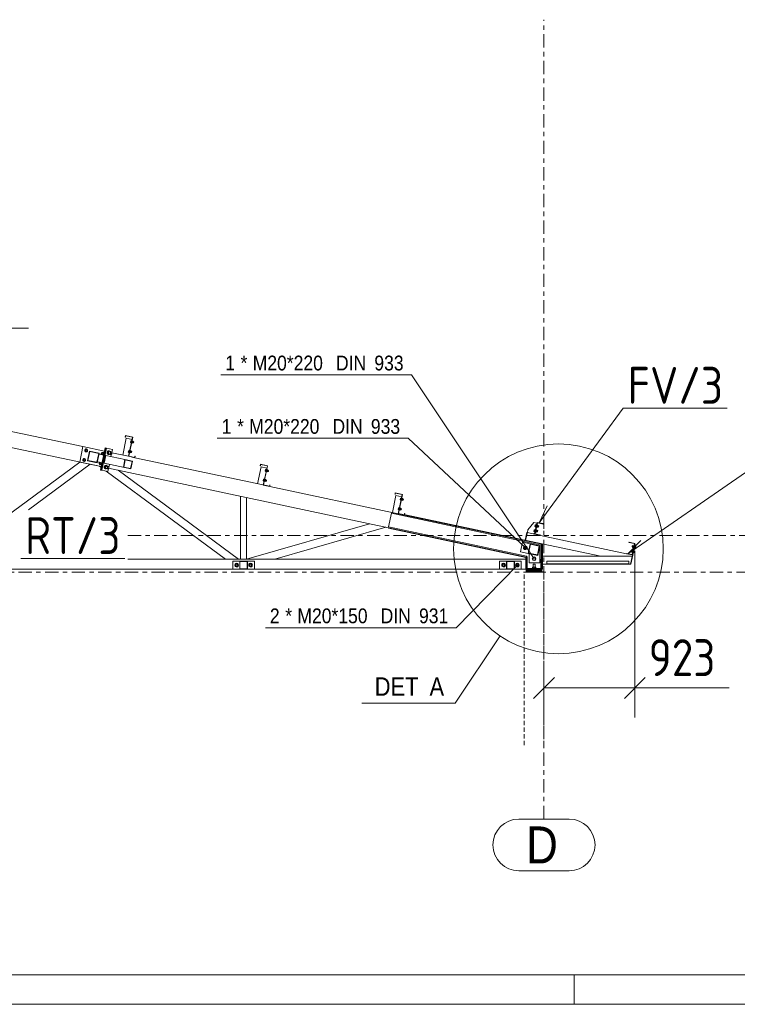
# Model space of a CAD drawing. Header units: millimetres. Extents: x -76 to 1111, y -178 to 661.
# Tile 13 of 91: x 466 to 563, y -178 to -45. Entities that reach past the tile are written whole.
import ezdxf

# ---------------------------------------------------------------- set-up
doc = ezdxf.new("R2010")
doc.units = ezdxf.units.MM
doc.header["$LTSCALE"] = 0.6
for name, pattern in [('VERDECKT2', [1.5, 1, -0.5]), ('XKITLINE00', [0]), ('XKITLINE03', [6, 3, -1, 1, -1])]:
    doc.linetypes.add(name, pattern=pattern)
for name, color, linetype, lineweight in [('Bolt', 7, 'Continuous', 0), ('BoltMark', 3, 'Continuous', 0), ('DetailSymbol', 3, 'Continuous', 0), ('DrawingSheet', 5, 'Continuous', 0), ('Part', 2, 'Continuous', 0), ('PartMark', 3, 'Continuous', 0), ('S-GRID', 1, 'Continuous', 0), ('Z-DIMENSIONS', 1, 'Continuous', 0)]:
    doc.layers.add(name, color=color, linetype=linetype, lineweight=lineweight)
doc.styles.add('ARIAL', font='ARIAL.TTF')
doc.styles.add('ISOCPEUR', font='ISOCPEUR.TTF')

msp = doc.modelspace()

# ---------------------------------------------------------------- linework, layer by layer
at = {"layer": 'Bolt', "color": 3, "linetype": 'XKITLINE00', "lineweight": 0}
for p, q in [((480.74, -102.15), (480.69, -102.39)), ((480.69, -102.39), (480.79, -102.41)), ((480.72, -102.27), (480.81, -102.29)), ((480.74, -102.15), (480.84, -102.17)), ((480.85, -102.13), (480.78, -102.45)), ((480.78, -102.45), (480.81, -102.45)), ((480.84, -102.46), (480.87, -102.47)), ((480.84, -102.46), (480.87, -102.47)), ((480.84, -102.46), (480.87, -102.47)), ((480.85, -102.13), (480.88, -102.14)), ((480.94, -102.15), (480.87, -102.47)), ((480.94, -102.15), (480.87, -102.47)), ((480.94, -102.15), (480.87, -102.47)), ((481.01, -102.46), (480.88, -102.43)), ((481.01, -102.46), (480.88, -102.43)), ((481.01, -102.46), (480.88, -102.43)), ((480.9, -102.15), (480.94, -102.15)), ((480.9, -102.15), (480.94, -102.15)), ((480.9, -102.15), (480.94, -102.15)), ((480.9, -102.31), (481.03, -102.34)), ((480.9, -102.31), (481.03, -102.34)), ((480.9, -102.31), (481.03, -102.34)), ((480.93, -102.19), (481.06, -102.21)), ((480.93, -102.19), (481.06, -102.21)), ((480.93, -102.19), (481.06, -102.21)), ((481.06, -102.21), (481.01, -102.46)), ((481.06, -102.21), (481.01, -102.46)), ((481.06, -102.21), (481.01, -102.46)), ((481.02, -102.42), (481.12, -102.44)), ((481.02, -102.42), (481.12, -102.44)), ((481.02, -102.42), (481.12, -102.44)), ((481.05, -102.26), (481.16, -102.28)), ((481.05, -102.26), (481.16, -102.28)), ((481.05, -102.26), (481.16, -102.28)), ((481.16, -102.28), (481.12, -102.44)), ((481.16, -102.28), (481.12, -102.44)), ((481.16, -102.28), (481.12, -102.44)), ((474.65, -103.27), (474.53, -103.41)), ((474.53, -103.41), (474.58, -103.58)), ((474.58, -103.58), (474.77, -103.62)), ((474.83, -103.31), (474.65, -103.27)), ((474.77, -103.62), (474.89, -103.48)), ((474.89, -103.48), (474.83, -103.31)), ((476.87, -103.74), (476.74, -103.88)), ((476.79, -104.03), (476.74, -103.88)), ((477.05, -103.78), (476.87, -103.74)), ((477.11, -103.96), (477.05, -103.78)), ((477.61, -103.6), (477.56, -103.71)), ((477.56, -103.71), (477.56, -103.84)), ((477.56, -103.84), (477.61, -103.94)), ((477.59, -103.72), (477.64, -103.6)), ((477.59, -103.84), (477.59, -103.72)), ((477.64, -103.95), (477.59, -103.84)), ((477.6, -103.72), (477.73, -103.54)), ((477.73, -103.75), (477.6, -103.72)), ((477.6, -103.72), (477.65, -103.93)), ((477.7, -103.52), (477.61, -103.6)), ((477.64, -103.6), (477.73, -103.53)), ((477.8, -103.51), (477.7, -103.52)), ((477.73, -103.53), (477.83, -103.52)), ((478.04, -103.61), (477.73, -103.54)), ((477.86, -103.57), (477.73, -103.75)), ((477.78, -103.96), (477.73, -103.75)), ((477.8, -103.51), (477.83, -103.52)), ((477.83, -103.52), (477.91, -103.57)), ((477.88, -103.92), (478.07, -103.96)), ((477.91, -103.57), (477.92, -103.58)), ((477.93, -103.66), (478.12, -103.7)), ((478, -103.8), (478.02, -103.74)), ((478, -103.87), (478, -103.8)), ((478.02, -103.93), (478, -103.87)), ((478.02, -103.74), (478.07, -103.7)), ((478.05, -103.68), (478.04, -103.61)), ((478.07, -103.7), (478.12, -103.7)), ((478.12, -103.7), (478.17, -103.72)), ((478.17, -103.91), (478.12, -103.95)), ((478.17, -103.72), (478.2, -103.78)), ((478.2, -103.85), (478.17, -103.91)), ((478.2, -103.78), (478.18, -103.73)), ((478.2, -103.78), (478.2, -103.85)), ((480.46, -103.46), (480.41, -103.69)), ((480.41, -103.69), (480.51, -103.71)), ((480.44, -103.57), (480.54, -103.6)), ((480.46, -103.46), (480.56, -103.48)), ((480.57, -103.44), (480.5, -103.75)), ((480.5, -103.75), (480.54, -103.76)), ((480.56, -103.76), (480.59, -103.77)), ((480.56, -103.76), (480.59, -103.77)), ((480.56, -103.76), (480.59, -103.77)), ((480.57, -103.44), (480.6, -103.45)), ((480.66, -103.46), (480.59, -103.77)), ((480.66, -103.46), (480.59, -103.77)), ((480.66, -103.46), (480.59, -103.77)), ((480.73, -103.77), (480.6, -103.74)), ((480.73, -103.77), (480.6, -103.74)), ((480.73, -103.77), (480.6, -103.74)), ((480.63, -103.45), (480.66, -103.46)), ((480.63, -103.45), (480.66, -103.46)), ((480.63, -103.45), (480.66, -103.46)), ((480.63, -103.61), (480.76, -103.64)), ((480.63, -103.61), (480.76, -103.64)), ((480.63, -103.61), (480.76, -103.64)), ((480.65, -103.49), (480.78, -103.52)), ((480.65, -103.49), (480.78, -103.52)), ((480.65, -103.49), (480.78, -103.52)), ((480.78, -103.52), (480.73, -103.77)), ((480.78, -103.52), (480.73, -103.77)), ((480.78, -103.52), (480.73, -103.77)), ((480.74, -103.72), (480.85, -103.74)), ((480.74, -103.72), (480.85, -103.74)), ((480.74, -103.72), (480.85, -103.74)), ((480.77, -103.56), (480.88, -103.59)), ((480.77, -103.56), (480.88, -103.59)), ((480.77, -103.56), (480.88, -103.59)), ((480.88, -103.59), (480.85, -103.74)), ((480.88, -103.59), (480.85, -103.74)), ((480.88, -103.59), (480.85, -103.74)), ((474.37, -104.58), (474.25, -104.71)), ((474.25, -104.71), (474.31, -104.89)), ((474.31, -104.89), (474.49, -104.93)), ((474.55, -104.61), (474.37, -104.58)), ((474.49, -104.93), (474.61, -104.79)), ((474.61, -104.79), (474.55, -104.61)), ((476.47, -105.18), (476.57, -105.07)), ((476.47, -105.18), (476.52, -105.36)), ((476.83, -105.26), (476.78, -105.11)), ((477, -104.07), (477.11, -103.96)), ((477.61, -103.94), (477.7, -103.99)), ((477.72, -104), (477.64, -103.95)), ((477.65, -103.93), (477.95, -104)), ((477.7, -103.99), (477.72, -104)), ((477.82, -103.99), (477.72, -104)), ((477.84, -103.98), (477.82, -103.99)), ((477.95, -104), (478, -103.94)), ((478.07, -103.96), (478.02, -103.93)), ((478.12, -103.95), (478.07, -103.96)), ((476.52, -105.36), (476.71, -105.4)), ((476.71, -105.4), (476.83, -105.26)), ((477.2, -105.55), (477.15, -105.67)), ((477.15, -105.67), (477.15, -105.8)), ((477.15, -105.8), (477.2, -105.9)), ((477.17, -105.67), (477.22, -105.56)), ((477.17, -105.8), (477.17, -105.67)), ((477.22, -105.9), (477.17, -105.8)), ((477.18, -105.68), (477.31, -105.5)), ((477.32, -105.7), (477.18, -105.68)), ((477.18, -105.68), (477.23, -105.89)), ((477.29, -105.48), (477.2, -105.55)), ((477.2, -105.9), (477.28, -105.95)), ((477.22, -105.56), (477.31, -105.49)), ((477.31, -105.96), (477.22, -105.9)), ((477.23, -105.89), (477.54, -105.96)), ((477.28, -105.95), (477.31, -105.96)), ((477.39, -105.47), (477.29, -105.48)), ((477.31, -105.49), (477.41, -105.47)), ((477.62, -105.57), (477.31, -105.5)), ((477.41, -105.94), (477.31, -105.96)), ((477.45, -105.53), (477.32, -105.7)), ((477.36, -105.92), (477.32, -105.7)), ((477.39, -105.47), (477.41, -105.47)), ((477.41, -105.47), (477.5, -105.52)), ((477.42, -105.93), (477.41, -105.94)), ((477.46, -105.87), (477.65, -105.91)), ((477.5, -105.52), (477.5, -105.54)), ((477.52, -105.61), (477.71, -105.65)), ((477.54, -105.96), (477.58, -105.9)), ((477.58, -105.76), (477.61, -105.7)), ((477.58, -105.83), (477.58, -105.76)), ((477.61, -105.88), (477.58, -105.83)), ((477.61, -105.7), (477.65, -105.66)), ((477.65, -105.91), (477.61, -105.88)), ((477.64, -105.64), (477.62, -105.57)), ((477.65, -105.66), (477.71, -105.65)), ((477.71, -105.91), (477.65, -105.91)), ((477.71, -105.65), (477.76, -105.68)), ((477.75, -105.87), (477.71, -105.91)), ((477.78, -105.8), (477.75, -105.87)), ((477.76, -105.68), (477.78, -105.74)), ((477.78, -105.74), (477.78, -105.8)), ((499, -106.03), (498.95, -106.27)), ((498.95, -106.27), (499.05, -106.29)), ((498.97, -106.15), (499.07, -106.17)), ((499, -106.03), (499.1, -106.05)), ((499.1, -106.02), (499.04, -106.33)), ((499.04, -106.33), (499.07, -106.34)), ((499.1, -106.02), (499.14, -106.02)), ((499.1, -106.34), (499.13, -106.35)), ((499.1, -106.34), (499.13, -106.35)), ((499.1, -106.34), (499.13, -106.35)), ((499.2, -106.03), (499.13, -106.35)), ((499.2, -106.03), (499.13, -106.35)), ((499.2, -106.03), (499.13, -106.35)), ((499.27, -106.34), (499.14, -106.32)), ((499.27, -106.34), (499.14, -106.32)), ((499.27, -106.34), (499.14, -106.32)), ((499.16, -106.03), (499.2, -106.03)), ((499.16, -106.03), (499.2, -106.03)), ((499.16, -106.03), (499.2, -106.03)), ((499.16, -106.19), (499.29, -106.22)), ((499.16, -106.19), (499.29, -106.22)), ((499.16, -106.19), (499.29, -106.22)), ((499.19, -106.07), (499.32, -106.1)), ((499.19, -106.07), (499.32, -106.1)), ((499.19, -106.07), (499.32, -106.1)), ((499.32, -106.1), (499.27, -106.34)), ((499.32, -106.1), (499.27, -106.34)), ((499.32, -106.1), (499.27, -106.34)), ((499.28, -106.3), (499.38, -106.32)), ((499.28, -106.3), (499.38, -106.32)), ((499.28, -106.3), (499.38, -106.32)), ((499.31, -106.14), (499.41, -106.16)), ((499.31, -106.14), (499.41, -106.16)), ((499.31, -106.14), (499.41, -106.16)), ((499.41, -106.16), (499.38, -106.32)), ((499.41, -106.16), (499.38, -106.32)), ((499.41, -106.16), (499.38, -106.32)), ((498.72, -107.34), (498.67, -107.57)), ((498.67, -107.57), (498.77, -107.59)), ((498.7, -107.46), (498.79, -107.48)), ((498.72, -107.34), (498.82, -107.36)), ((498.83, -107.32), (498.76, -107.63)), ((498.76, -107.63), (498.79, -107.64)), ((498.82, -107.65), (498.85, -107.65)), ((498.82, -107.65), (498.85, -107.65)), ((498.82, -107.65), (498.85, -107.65)), ((498.83, -107.32), (498.86, -107.33)), ((498.92, -107.34), (498.85, -107.65)), ((498.92, -107.34), (498.85, -107.65)), ((498.92, -107.34), (498.85, -107.65)), ((498.99, -107.65), (498.86, -107.62)), ((498.99, -107.65), (498.86, -107.62)), ((498.99, -107.65), (498.86, -107.62)), ((498.89, -107.33), (498.92, -107.34)), ((498.89, -107.33), (498.92, -107.34)), ((498.89, -107.33), (498.92, -107.34)), ((498.89, -107.5), (499.02, -107.52)), ((498.89, -107.5), (499.02, -107.52)), ((498.89, -107.5), (499.02, -107.52)), ((498.91, -107.37), (499.04, -107.4)), ((498.91, -107.37), (499.04, -107.4)), ((498.91, -107.37), (499.04, -107.4)), ((499.04, -107.4), (498.99, -107.65)), ((499.04, -107.4), (498.99, -107.65)), ((499.04, -107.4), (498.99, -107.65)), ((499, -107.6), (499.1, -107.62)), ((499, -107.6), (499.1, -107.62)), ((499, -107.6), (499.1, -107.62)), ((499.03, -107.45), (499.14, -107.47)), ((499.03, -107.45), (499.14, -107.47)), ((499.03, -107.45), (499.14, -107.47)), ((499.14, -107.47), (499.1, -107.62)), ((499.14, -107.47), (499.1, -107.62)), ((499.14, -107.47), (499.1, -107.62)), ((517.26, -109.91), (517.21, -110.15)), ((517.21, -110.15), (517.31, -110.17)), ((517.23, -110.03), (517.33, -110.05)), ((517.26, -109.91), (517.36, -109.94)), ((517.36, -109.9), (517.3, -110.21)), ((517.3, -110.21), (517.33, -110.22)), ((517.36, -109.9), (517.4, -109.9)), ((517.36, -110.22), (517.39, -110.23)), ((517.36, -110.22), (517.39, -110.23)), ((517.36, -110.22), (517.39, -110.23)), ((517.46, -109.92), (517.39, -110.23)), ((517.46, -109.92), (517.39, -110.23)), ((517.46, -109.92), (517.39, -110.23)), ((517.53, -110.22), (517.4, -110.2)), ((517.53, -110.22), (517.4, -110.2)), ((517.53, -110.22), (517.4, -110.2)), ((517.42, -109.91), (517.46, -109.92)), ((517.42, -109.91), (517.46, -109.92)), ((517.42, -109.91), (517.46, -109.92)), ((517.42, -110.07), (517.55, -110.1)), ((517.42, -110.07), (517.55, -110.1)), ((517.42, -110.07), (517.55, -110.1)), ((517.45, -109.95), (517.58, -109.98)), ((517.45, -109.95), (517.58, -109.98)), ((517.45, -109.95), (517.58, -109.98)), ((517.58, -109.98), (517.53, -110.22)), ((517.58, -109.98), (517.53, -110.22)), ((517.58, -109.98), (517.53, -110.22)), ((517.54, -110.18), (517.64, -110.2)), ((517.54, -110.18), (517.64, -110.2)), ((517.54, -110.18), (517.64, -110.2)), ((517.57, -110.02), (517.67, -110.04)), ((517.57, -110.02), (517.67, -110.04)), ((517.57, -110.02), (517.67, -110.04)), ((517.67, -110.04), (517.64, -110.2)), ((517.67, -110.04), (517.64, -110.2)), ((517.67, -110.04), (517.64, -110.2)), ((516.98, -111.22), (516.93, -111.45)), ((516.93, -111.45), (517.03, -111.47)), ((516.96, -111.34), (517.05, -111.36)), ((516.98, -111.22), (517.08, -111.24)), ((517.09, -111.2), (517.02, -111.51)), ((517.02, -111.51), (517.05, -111.52)), ((517.08, -111.53), (517.11, -111.53)), ((517.08, -111.53), (517.11, -111.53)), ((517.08, -111.53), (517.11, -111.53)), ((517.09, -111.2), (517.12, -111.21)), ((517.18, -111.22), (517.11, -111.53)), ((517.18, -111.22), (517.11, -111.53)), ((517.18, -111.22), (517.11, -111.53)), ((517.25, -111.53), (517.12, -111.5)), ((517.25, -111.53), (517.12, -111.5)), ((517.25, -111.53), (517.12, -111.5)), ((517.14, -111.38), (517.28, -111.4)), ((517.14, -111.38), (517.28, -111.4)), ((517.14, -111.38), (517.28, -111.4)), ((517.15, -111.21), (517.18, -111.22)), ((517.15, -111.21), (517.18, -111.22)), ((517.15, -111.21), (517.18, -111.22)), ((517.17, -111.25), (517.3, -111.28)), ((517.17, -111.25), (517.3, -111.28)), ((517.17, -111.25), (517.3, -111.28)), ((517.3, -111.28), (517.25, -111.53)), ((517.3, -111.28), (517.25, -111.53)), ((517.3, -111.28), (517.25, -111.53)), ((517.26, -111.48), (517.36, -111.5)), ((517.26, -111.48), (517.36, -111.5)), ((517.26, -111.48), (517.36, -111.5)), ((517.29, -111.33), (517.4, -111.35)), ((517.29, -111.33), (517.4, -111.35)), ((517.29, -111.33), (517.4, -111.35)), ((517.4, -111.35), (517.36, -111.5)), ((517.4, -111.35), (517.36, -111.5)), ((517.4, -111.35), (517.36, -111.5)), ((535.38, -114.18), (535.33, -114.41)), ((535.33, -114.41), (535.43, -114.43)), ((535.36, -114.29), (535.46, -114.31)), ((535.38, -114.18), (535.48, -114.2)), ((535.49, -114.16), (535.42, -114.47)), ((535.42, -114.47), (535.46, -114.48)), ((535.52, -113.52), (535.47, -113.76)), ((535.47, -113.76), (535.57, -113.78)), ((535.49, -114.16), (535.52, -114.16)), ((535.5, -113.64), (535.6, -113.66)), ((535.52, -113.52), (535.62, -113.54)), ((535.63, -113.51), (535.56, -113.82)), ((535.56, -113.82), (535.59, -113.83)), ((535.56, -114.5), (535.59, -114.51)), ((535.56, -114.5), (535.59, -114.51)), ((535.66, -114.19), (535.59, -114.51)), ((535.66, -114.19), (535.59, -114.51)), ((535.73, -114.5), (535.6, -114.47)), ((535.73, -114.5), (535.6, -114.47)), ((535.63, -113.51), (535.66, -113.51)), ((535.63, -114.19), (535.66, -114.19)), ((535.63, -114.19), (535.66, -114.19)), ((535.63, -114.35), (535.76, -114.38)), ((535.63, -114.35), (535.76, -114.38)), ((535.65, -114.23), (535.78, -114.25)), ((535.65, -114.23), (535.78, -114.25)), ((535.7, -113.85), (535.73, -113.85)), ((535.7, -113.85), (535.73, -113.85)), ((535.8, -113.54), (535.73, -113.85)), ((535.8, -113.54), (535.73, -113.85)), ((535.78, -114.25), (535.73, -114.5)), ((535.78, -114.25), (535.73, -114.5)), ((535.87, -113.85), (535.74, -113.82)), ((535.87, -113.85), (535.74, -113.82)), ((535.74, -114.46), (535.81, -114.47)), ((535.74, -114.46), (535.81, -114.47)), ((535.77, -113.53), (535.8, -113.54)), ((535.77, -113.53), (535.8, -113.54)), ((535.77, -113.7), (535.9, -113.73)), ((535.77, -113.7), (535.9, -113.73)), ((535.77, -114.3), (535.84, -114.31)), ((535.77, -114.3), (535.84, -114.31)), ((535.79, -113.57), (535.92, -113.6)), ((535.79, -113.57), (535.92, -113.6)), ((535.84, -114.31), (535.81, -114.47)), ((535.84, -114.31), (535.81, -114.47)), ((535.92, -113.6), (535.87, -113.85)), ((535.92, -113.6), (535.87, -113.85)), ((535.88, -113.8), (535.94, -113.82)), ((535.88, -113.8), (535.94, -113.82)), ((535.91, -113.65), (535.98, -113.66)), ((535.91, -113.65), (535.98, -113.66)), ((535.98, -113.66), (535.94, -113.82)), ((535.98, -113.66), (535.94, -113.82)), ((534, -116.48), (533.95, -116.7)), ((533.95, -116.7), (534.12, -116.86)), ((534.22, -116.4), (534, -116.48)), ((534.12, -116.86), (534.34, -116.78)), ((534.39, -116.56), (534.22, -116.4)), ((534.34, -116.78), (534.39, -116.56)), ((548.5, -117.02), (548.47, -117.16)), ((548.5, -117.02), (548.47, -117.16)), ((548.47, -117.16), (548.54, -117.18)), ((548.47, -117.16), (548.54, -117.18)), ((548.51, -117.01), (548.5, -117.02)), ((548.51, -117.01), (548.5, -117.02)), ((548.51, -117.01), (548.57, -117.02)), ((548.51, -117.01), (548.57, -117.02)), ((548.58, -116.97), (548.53, -117.22)), ((548.58, -116.97), (548.53, -117.22)), ((548.53, -117.22), (548.66, -117.25)), ((548.53, -117.22), (548.66, -117.25)), ((548.55, -117.1), (548.68, -117.13)), ((548.55, -117.1), (548.68, -117.13)), ((548.58, -116.97), (548.71, -117)), ((548.58, -116.97), (548.71, -117)), ((548.64, -116.36), (548.61, -116.51)), ((548.64, -116.36), (548.61, -116.51)), ((548.61, -116.51), (548.68, -116.52)), ((548.61, -116.51), (548.68, -116.52)), ((548.64, -116.35), (548.64, -116.36)), ((548.64, -116.35), (548.71, -116.37)), ((548.64, -116.35), (548.64, -116.36)), ((548.64, -116.35), (548.71, -116.37)), ((548.72, -116.97), (548.65, -117.28)), ((548.72, -116.97), (548.65, -117.28)), ((548.72, -116.32), (548.67, -116.57)), ((548.72, -116.32), (548.67, -116.57)), ((548.67, -116.57), (548.8, -116.6)), ((548.67, -116.57), (548.8, -116.6)), ((548.69, -116.45), (548.82, -116.47)), ((548.69, -116.45), (548.82, -116.47)), ((548.72, -116.32), (548.85, -116.35)), ((548.72, -116.32), (548.85, -116.35)), ((548.72, -116.97), (548.75, -116.98)), ((548.72, -116.97), (548.75, -116.98)), ((548.86, -116.32), (548.79, -116.63)), ((548.86, -116.32), (548.79, -116.63)), ((548.79, -116.63), (548.82, -116.64)), ((548.79, -116.63), (548.82, -116.64)), ((548.89, -117.01), (548.82, -117.32)), ((548.89, -117.01), (548.82, -117.32)), ((548.85, -117), (548.89, -117.01)), ((548.85, -117), (548.89, -117.01)), ((548.85, -117.16), (548.95, -117.18)), ((548.85, -117.16), (548.95, -117.18)), ((548.86, -116.32), (548.89, -116.32)), ((548.86, -116.32), (548.89, -116.32)), ((548.88, -117.04), (548.98, -117.07)), ((548.88, -117.04), (548.98, -117.07)), ((548.93, -116.66), (548.96, -116.67)), ((548.93, -116.66), (548.96, -116.67)), ((548.98, -117.07), (548.93, -117.3)), ((548.98, -117.07), (548.93, -117.3)), ((549.03, -116.35), (548.96, -116.67)), ((549.03, -116.35), (548.96, -116.67)), ((548.97, -116.63), (549.07, -116.65)), ((548.97, -116.63), (549.07, -116.65)), ((548.99, -116.35), (549.03, -116.35)), ((548.99, -116.35), (549.03, -116.35)), ((548.99, -116.51), (549.09, -116.53)), ((548.99, -116.51), (549.09, -116.53)), ((549.02, -116.39), (549.12, -116.41)), ((549.02, -116.39), (549.12, -116.41)), ((549.12, -116.41), (549.07, -116.65)), ((549.12, -116.41), (549.07, -116.65)), ((535.13, -118.12), (535.24, -117.92)), ((535.24, -118.32), (535.13, -118.12)), ((535.24, -117.92), (535.47, -117.92)), ((535.47, -118.32), (535.24, -118.32)), ((535.47, -117.92), (535.59, -118.12)), ((535.59, -118.12), (535.47, -118.32)), ((548.65, -117.28), (548.68, -117.29)), ((548.65, -117.28), (548.68, -117.29)), ((548.79, -117.31), (548.82, -117.32)), ((548.79, -117.31), (548.82, -117.32)), ((548.83, -117.28), (548.93, -117.3)), ((548.83, -117.28), (548.93, -117.3)), ((494.97, -118.78), (494.86, -118.98)), ((494.86, -118.98), (494.97, -119.18)), ((495.2, -118.78), (494.97, -118.78)), ((494.97, -119.18), (495.2, -119.18)), ((495.32, -118.98), (495.2, -118.78)), ((495.2, -119.18), (495.32, -118.98)), ((496.84, -118.78), (496.73, -118.98)), ((496.73, -118.98), (496.84, -119.18)), ((497.07, -118.78), (496.84, -118.78)), ((496.84, -119.18), (497.07, -119.18)), ((497.19, -118.98), (497.07, -118.78)), ((497.07, -119.18), (497.19, -118.98)), ((531.11, -118.78), (530.99, -118.98)), ((530.99, -118.98), (531.11, -119.18)), ((531.34, -118.78), (531.11, -118.78)), ((531.11, -119.18), (531.34, -119.18)), ((531.45, -118.98), (531.34, -118.78)), ((531.34, -119.18), (531.45, -118.98)), ((532.97, -118.78), (532.86, -118.98)), ((532.86, -118.98), (532.97, -119.18)), ((533.2, -118.78), (532.97, -118.78)), ((532.97, -119.18), (533.2, -119.18)), ((533.32, -118.98), (533.2, -118.78)), ((533.2, -119.18), (533.32, -118.98)), ((535.11, -119.48), (535.14, -119.48)), ((535.11, -119.52), (535.11, -119.48)), ((535.13, -119.25), (535.24, -119.25)), ((535.13, -119.48), (535.13, -119.25)), ((535.23, -119.48), (535.14, -119.48)), ((535.52, -119.65), (535.2, -119.65)), ((535.22, -118.86), (535.24, -118.86)), ((535.22, -119.25), (535.22, -118.86)), ((535.22, -119.65), (535.22, -119.65)), ((535.22, -119.65), (535.22, -119.65)), ((535.5, -119.85), (535.22, -119.85)), ((535.22, -119.88), (535.22, -119.85)), ((535.36, -119.48), (535.23, -119.48)), ((535.29, -118.86), (535.24, -118.86)), ((535.24, -119.25), (535.47, -119.25)), ((535.24, -119.48), (535.24, -119.25)), ((535.25, -119.85), (535.25, -119.74)), ((535.25, -119.74), (535.46, -119.74)), ((535.36, -118.86), (535.29, -118.86)), ((535.41, -119.69), (535.29, -119.69)), ((535.29, -119.74), (535.29, -119.69)), ((535.42, -118.86), (535.36, -118.86)), ((535.48, -119.48), (535.36, -119.48)), ((535.36, -119.85), (535.36, -119.74)), ((535.42, -119.69), (535.41, -119.69)), ((535.47, -118.86), (535.42, -118.86)), ((535.42, -119.74), (535.42, -119.69)), ((535.46, -119.85), (535.46, -119.74)), ((535.49, -118.86), (535.47, -118.86)), ((535.59, -119.25), (535.47, -119.25)), ((535.47, -119.25), (535.47, -119.48)), ((535.57, -119.48), (535.48, -119.48)), ((535.49, -119.25), (535.49, -118.86)), ((535.49, -119.65), (535.49, -119.65)), ((535.49, -119.65), (535.49, -119.65)), ((535.5, -119.88), (535.5, -119.85)), ((535.6, -119.48), (535.57, -119.48)), ((535.59, -119.48), (535.59, -119.25)), ((535.6, -119.52), (535.6, -119.48))]:
    msp.add_line(p, q, dxfattribs=at)
for centre, radius, start, end in [((474.71, -103.45), 0.2, 18.0004, 198.0004), ((474.71, -103.45), 0.2, 198.0004, 18.0004), ((474.71, -103.45), 0.107, 18.0004, 198.0004), ((474.71, -103.45), 0.107, 198.0004, 18.0004), ((476.93, -103.92), 0.2, 358.6205, 211.7267), ((476.93, -103.92), 0.107, 18.0004, 198.0004), ((476.93, -103.92), 0.107, 198.0004, 18.0004), ((474.43, -104.75), 0.2, 18.0004, 198.0004), ((474.43, -104.75), 0.2, 198.0004, 18.0004), ((474.43, -104.75), 0.107, 18.0004, 198.0004), ((474.43, -104.75), 0.107, 198.0004, 18.0004), ((476.65, -105.22), 0.2, 124.4686, 337.3782), ((476.65, -105.22), 0.107, 18.0004, 198.0004), ((476.65, -105.22), 0.107, 198.0004, 18.0004), ((476.65, -105.22), 0.2, 358.6225, 31.5321), ((476.93, -103.92), 0.2, 304.274, 337.3802), ((534.17, -116.63), 0.247, 108, 288), ((534.17, -116.63), 0.133, 108, 288), ((534.17, -116.63), 0.247, 288, 108), ((534.17, -116.63), 0.133, 288, 108), ((535.36, -118.12), 0.247, 0, 180), ((535.36, -118.12), 0.247, 180, 0), ((495.09, -118.98), 0.247, 30, 210), ((495.09, -118.98), 0.247, 210, 30), ((495.09, -118.98), 0.133, 30, 210), ((495.09, -118.98), 0.133, 210, 30), ((496.96, -118.98), 0.247, 30, 210), ((496.96, -118.98), 0.247, 210, 30), ((496.96, -118.98), 0.133, 30, 210), ((496.96, -118.98), 0.133, 210, 30), ((531.22, -118.98), 0.247, 30, 210), ((531.22, -118.98), 0.247, 210, 30), ((531.22, -118.98), 0.133, 30, 210), ((531.22, -118.98), 0.133, 210, 30), ((533.09, -118.98), 0.247, 30, 210), ((533.09, -118.98), 0.247, 210, 30), ((533.09, -118.98), 0.133, 30, 210), ((533.09, -118.98), 0.133, 210, 30)]:
    msp.add_arc(centre, radius, start, end, dxfattribs=at)
at = {"layer": 'BoltMark', "color": 4, "linetype": 'XKITLINE00', "lineweight": 0}
for p, q in [((442.54, -86.93), (466.9, -86.93)), ((492.93, -93.23), (518.77, -93.23)), ((535.36, -118.12), (518.77, -93.23)), ((492.46, -101.81), (518.3, -101.81)), ((534.17, -116.63), (518.3, -101.81)), ((533.09, -118.98), (524.82, -127.44)), ((498.98, -127.44), (524.82, -127.44))]:
    msp.add_line(p, q, dxfattribs=at)
at = {"layer": 'DetailSymbol', "color": 3, "linetype": 'XKITLINE00', "lineweight": 0}
for p, q in [((530.75, -128.56), (524.66, -137.66)), ((524.66, -137.66), (512.02, -137.66))]:
    msp.add_line(p, q, dxfattribs=at)
msp.add_circle((538.65, -116.77), 14.19, dxfattribs=at)
at = {"layer": 'DrawingSheet', "color": 3, "linetype": 'XKITLINE00', "lineweight": 0}
msp.add_line((-72.23, -174.41), (1106.77, -174.41), dxfattribs=at)
at = {"layer": 'DrawingSheet', "color": 2, "linetype": 'XKITLINE00', "lineweight": 0}
for p, q in [((540.77, -178.41), (540.77, -174.41)), ((-76.23, -178.41), (1110.77, -178.41))]:
    msp.add_line(p, q, dxfattribs=at)
at = {"layer": 'Part', "color": 2, "linetype": 'XKITLINE00', "lineweight": 0}
for p, q in [((431.15, -95.96), (476.75, -105.65)), ((463.03, -100.56), (474.27, -102.94)), ((480.13, -101.81), (479.65, -104.09)), ((480, -101.64), (480.05, -101.45)), ((480.05, -101.45), (480, -101.64)), ((480.03, -101.65), (480, -101.64)), ((480, -101.64), (480.03, -101.65)), ((480.07, -101.48), (480.03, -101.65)), ((480.03, -101.65), (480.07, -101.48)), ((480.05, -101.45), (481.01, -101.65)), ((481.01, -101.65), (480.05, -101.45)), ((480.98, -101.67), (480.07, -101.48)), ((480.07, -101.48), (480.98, -101.67)), ((480.91, -101.97), (480.13, -101.81)), ((480.43, -104.25), (480.98, -101.67)), ((480.98, -101.67), (480.43, -104.25)), ((481.01, -101.65), (480.46, -104.23)), ((480.46, -104.23), (481.01, -101.65)), ((474.27, -102.94), (473.83, -105.03)), ((477.19, -103.57), (474.27, -102.94)), ((474.89, -104.85), (475.17, -103.54)), ((475.21, -103.61), (474.95, -104.81)), ((475.17, -103.54), (476.47, -103.82)), ((476.41, -103.86), (475.21, -103.61)), ((476.15, -105.06), (476.41, -103.86)), ((476.47, -103.82), (476.19, -105.12)), ((477.29, -103.11), (476.65, -106.11)), ((477.37, -103.13), (476.74, -106.13)), ((477.37, -103.13), (476.74, -106.13)), ((477.46, -103.14), (476.82, -106.14)), ((477.37, -103.13), (477.29, -103.11)), ((477.46, -103.14), (477.37, -103.13)), ((478.26, -103.32), (477.46, -103.14)), ((478.06, -104.29), (478.26, -103.32)), ((478.17, -103.77), (480.43, -104.25)), ((456.02, -118.18), (473.84, -105.03)), ((473.83, -105.03), (476.75, -105.65)), ((476.19, -105.12), (474.89, -104.85)), ((474.95, -104.81), (476.15, -105.06)), ((476.22, -104.99), (476.86, -105.13)), ((476.44, -103.95), (477.08, -104.09)), ((477.13, -105.19), (477.35, -104.14)), ((480.75, -105.96), (477.13, -105.19)), ((479.96, -104.7), (477.35, -104.14)), ((479.74, -105.74), (479.96, -104.7)), ((480, -104.75), (479.79, -105.71)), ((480.97, -104.91), (479.96, -104.7)), ((480.91, -104.94), (480, -104.75)), ((481.29, -104.44), (480.43, -104.25)), ((480.43, -104.25), (481.29, -104.44)), ((480.46, -104.23), (481.27, -104.41)), ((481.27, -104.41), (480.46, -104.23)), ((480.7, -105.91), (480.91, -104.94)), ((480.75, -105.96), (480.97, -104.91)), ((481.27, -104.41), (481.31, -104.24)), ((481.31, -104.24), (481.27, -104.41)), ((481.33, -104.24), (481.29, -104.44)), ((481.29, -104.44), (481.33, -104.24)), ((481.29, -104.44), (498.69, -108.13)), ((481.31, -104.24), (481.33, -104.24)), ((481.33, -104.24), (481.31, -104.24)), ((466.9, -111.48), (475.24, -105.33)), ((476.5, -105.6), (476.73, -105.77)), ((476.74, -106.13), (476.65, -106.11)), ((476.74, -106.13), (476.82, -106.14)), ((476.82, -106.14), (477.63, -106.32)), ((477.41, -106.27), (493.55, -118.18)), ((477.63, -106.32), (477.84, -105.34)), ((477.72, -105.86), (534.29, -117.88)), ((479.02, -106.14), (495.35, -118.18)), ((479.79, -105.71), (480.7, -105.91)), ((498.39, -105.69), (497.91, -107.97)), ((498.3, -105.33), (498.26, -105.52)), ((498.26, -105.52), (498.3, -105.33)), ((498.26, -105.52), (498.29, -105.53)), ((498.29, -105.53), (498.26, -105.52)), ((498.29, -105.53), (498.32, -105.36)), ((498.32, -105.36), (498.29, -105.53)), ((499.27, -105.53), (498.3, -105.33)), ((498.3, -105.33), (499.27, -105.53)), ((498.32, -105.36), (499.24, -105.55)), ((499.24, -105.55), (498.32, -105.36)), ((499.17, -105.85), (498.39, -105.69)), ((499.24, -105.55), (498.69, -108.14)), ((498.69, -108.14), (499.24, -105.55)), ((498.72, -108.11), (499.27, -105.53)), ((499.27, -105.53), (498.72, -108.11)), ((498.69, -108.14), (499.55, -108.32)), ((499.55, -108.32), (498.69, -108.14)), ((499.53, -108.29), (498.72, -108.11)), ((498.72, -108.11), (499.53, -108.29)), ((499.56, -108.12), (499.53, -108.29)), ((499.53, -108.29), (499.56, -108.12)), ((499.55, -108.32), (499.59, -108.12)), ((499.59, -108.12), (499.55, -108.32)), ((499.55, -108.32), (516.95, -112.02)), ((499.59, -108.12), (499.56, -108.12)), ((499.56, -108.12), (499.59, -108.12)), ((516.56, -109.21), (516.52, -109.4)), ((516.52, -109.4), (516.56, -109.21)), ((516.55, -109.41), (516.58, -109.24)), ((516.58, -109.24), (516.55, -109.41)), ((517.53, -109.41), (516.56, -109.21)), ((516.56, -109.21), (517.53, -109.41)), ((516.58, -109.24), (517.5, -109.43)), ((517.5, -109.43), (516.58, -109.24)), ((495.62, -118.18), (495.62, -109.66)), ((496.42, -118.18), (496.42, -109.83)), ((516.65, -109.57), (516.16, -111.85)), ((516.52, -109.4), (516.55, -109.41)), ((516.55, -109.41), (516.52, -109.4)), ((517.43, -109.73), (516.65, -109.57)), ((517.5, -109.43), (516.95, -112.02)), ((516.95, -112.02), (517.5, -109.43)), ((516.98, -112), (517.53, -109.41)), ((517.53, -109.41), (516.98, -112)), ((515.66, -113.79), (516.05, -111.96)), ((516.05, -111.96), (536.29, -116.26)), ((516.95, -112.02), (517.81, -112.2)), ((517.81, -112.2), (516.95, -112.02)), ((517.79, -112.17), (516.98, -112)), ((516.98, -112), (517.79, -112.17)), ((517.82, -112), (517.79, -112.17)), ((517.79, -112.17), (517.82, -112)), ((517.81, -112.2), (517.85, -112)), ((517.85, -112), (517.81, -112.2)), ((517.81, -112.2), (536.42, -116.15)), ((517.85, -112), (517.82, -112)), ((517.82, -112), (517.85, -112)), ((517.94, -112.23), (517.95, -112.16)), ((536.42, -116.15), (517.94, -112.23)), ((536.43, -116.09), (517.95, -112.16)), ((535.32, -113.19), (534.52, -114.18)), ((535.71, -113.28), (535.32, -113.19)), ((535.46, -114.79), (535.79, -113.23)), ((535.79, -113.23), (536.57, -113.39)), ((536.04, -113.28), (536.04, -113.24)), ((536.04, -113.24), (536.6, -113.36)), ((496.42, -118.18), (513.07, -113.37)), ((500.25, -118.18), (515.28, -113.84)), ((515.62, -113.98), (515.63, -113.92)), ((534.22, -117.94), (515.62, -113.98)), ((534.31, -117.75), (515.66, -113.79)), ((534.15, -115.6), (534.37, -114.56)), ((534.21, -115.62), (534.44, -114.57)), ((534.21, -115.62), (534.44, -114.57)), ((534.37, -114.56), (534.44, -114.57)), ((534.52, -114.18), (534.44, -114.57)), ((534.44, -114.57), (535.39, -114.78)), ((535.39, -114.78), (535.71, -113.28)), ((535.82, -113.27), (535.51, -114.76)), ((535.71, -113.28), (535.78, -113.29)), ((536.56, -113.43), (535.82, -113.27)), ((536.04, -113.28), (536.6, -113.4)), ((536.57, -113.39), (536.56, -113.43)), ((536.6, -113.36), (536.67, -113.4)), ((536.63, -113.42), (536.6, -113.4)), ((536.65, -113.47), (536.63, -113.42)), ((536.65, -114.08), (536.65, -113.47)), ((536.69, -114.08), (536.65, -114.08)), ((536.67, -113.4), (536.69, -113.47)), ((536.69, -113.47), (536.69, -114.08)), ((533.78, -115.87), (533.51, -117.17)), ((534.82, -116.09), (533.78, -115.87)), ((535.26, -114.75), (535.42, -114.65)), ((535.46, -114.79), (535.39, -114.78)), ((536.24, -114.96), (535.46, -114.79)), ((535.51, -114.76), (536.25, -114.92)), ((536.25, -114.92), (536.24, -114.96)), ((536.24, -114.96), (547.88, -117.43)), ((548.2, -115.91), (548.21, -115.87)), ((548.94, -116.06), (548.2, -115.91)), ((548.21, -115.87), (548.99, -116.03)), ((533.51, -117.17), (534.54, -117.39)), ((534.54, -117.39), (534.82, -116.09)), ((534.86, -116.15), (534.6, -117.35)), ((534.82, -116.09), (536.12, -116.36)), ((536.06, -116.4), (534.86, -116.15)), ((535.8, -117.6), (536.06, -116.4)), ((536.12, -116.36), (535.84, -117.67)), ((536.12, -118.65), (536.12, -116.36)), ((536.29, -116.26), (536.42, -116.15)), ((536.29, -116.26), (536.42, -116.15)), ((536.29, -116.26), (536.29, -118.18)), ((536.42, -116.15), (536.43, -116.09)), ((536.49, -116.15), (536.42, -116.15)), ((536.42, -116.15), (536.42, -119.52)), ((544.4, -117.78), (536.43, -116.09)), ((536.49, -119.52), (536.49, -116.15)), ((548.46, -118.86), (549.03, -116.18)), ((548.63, -117.55), (548.94, -116.06)), ((548.99, -116.03), (548.66, -117.6)), ((548.96, -116.16), (549.03, -116.18)), ((480.33, -118.18), (534.22, -118.18)), ((494.56, -118.45), (495.49, -118.45)), ((494.56, -119.52), (494.56, -118.45)), ((495.49, -119.52), (495.49, -118.45)), ((495.49, -118.45), (496.56, -118.45)), ((495.53, -118.49), (495.53, -119.48)), ((496.52, -118.49), (495.53, -118.49)), ((496.52, -119.48), (496.52, -118.49)), ((496.56, -118.45), (497.49, -118.45)), ((496.56, -118.45), (496.56, -119.52)), ((497.49, -119.52), (497.49, -118.45)), ((530.69, -118.45), (531.62, -118.45)), ((530.69, -119.52), (530.69, -118.45)), ((531.62, -119.52), (531.62, -118.45)), ((531.62, -118.45), (532.69, -118.45)), ((531.66, -118.49), (531.66, -119.48)), ((532.65, -118.49), (531.66, -118.49)), ((532.65, -119.48), (532.65, -118.49)), ((532.69, -118.45), (533.62, -118.45)), ((532.69, -118.45), (532.69, -119.52)), ((533.62, -119.52), (533.62, -118.45)), ((534.23, -117.87), (534.22, -117.94)), ((534.22, -119.52), (534.22, -117.94)), ((534.22, -117.94), (534.29, -117.94)), ((534.42, -118.18), (534.28, -118.18)), ((534.28, -119.52), (534.28, -118.18)), ((534.29, -117.88), (534.37, -117.82)), ((534.29, -117.88), (534.37, -117.82)), ((534.29, -118.18), (534.29, -117.88)), ((534.42, -117.88), (534.31, -117.75)), ((534.42, -119.45), (534.42, -117.88)), ((534.42, -119.52), (534.42, -118.18)), ((535.84, -117.67), (534.54, -117.39)), ((534.6, -117.35), (535.8, -117.6)), ((534.69, -117.42), (534.69, -118.65)), ((536.42, -118.18), (536.28, -118.18)), ((536.28, -119.52), (536.28, -118.18)), ((536.42, -119.52), (536.42, -118.18)), ((536.49, -117.78), (548.62, -117.78)), ((548.19, -118.45), (537.09, -118.45)), ((537.09, -118.85), (537.09, -118.45)), ((548.62, -117.78), (544.4, -117.78)), ((547.88, -117.43), (547.88, -117.39)), ((547.88, -117.39), (548.63, -117.55)), ((548.66, -117.6), (547.88, -117.43)), ((548.19, -118.85), (548.19, -118.45)), ((548.39, -118.85), (548.66, -117.6)), ((456.82, -119.52), (494.56, -119.52)), ((494.56, -119.52), (495.49, -119.52)), ((496.56, -119.52), (495.49, -119.52)), ((495.53, -119.48), (496.52, -119.48)), ((496.56, -119.52), (497.49, -119.52)), ((497.49, -119.52), (530.69, -119.52)), ((530.69, -119.52), (531.62, -119.52)), ((532.69, -119.52), (531.62, -119.52)), ((531.66, -119.48), (532.65, -119.48)), ((532.69, -119.52), (533.62, -119.52)), ((533.62, -119.52), (534.22, -119.52)), ((534.28, -119.52), (534.22, -119.52)), ((534.28, -118.72), (534.42, -118.72)), ((534.42, -119.52), (534.28, -119.52)), ((536.42, -119.52), (534.28, -119.52)), ((534.28, -119.52), (534.28, -119.65)), ((534.28, -119.65), (536.42, -119.65)), ((534.28, -119.65), (536.42, -119.65)), ((536.41, -119.65), (534.28, -119.65)), ((534.28, -119.65), (534.28, -119.78)), ((536.41, -119.65), (534.28, -119.65)), ((534.28, -119.65), (534.28, -119.68)), ((536.41, -119.68), (534.28, -119.68)), ((534.28, -119.68), (534.28, -119.72)), ((536.41, -119.68), (534.28, -119.68)), ((536.41, -119.72), (534.28, -119.72)), ((534.28, -119.72), (534.28, -119.78)), ((536.41, -119.72), (534.28, -119.72)), ((536.41, -119.78), (534.28, -119.78)), ((536.41, -119.78), (534.28, -119.78)), ((536.28, -119.45), (534.42, -119.45)), ((534.69, -118.65), (536.12, -118.65)), ((534.69, -119.88), (536.65, -119.88)), ((534.69, -119.92), (534.69, -119.88)), ((536.28, -118.72), (536.42, -118.72)), ((536.42, -119.52), (536.28, -119.52)), ((536.41, -119.65), (536.41, -119.78)), ((536.41, -119.65), (536.41, -119.68)), ((536.41, -119.68), (536.41, -119.72)), ((536.41, -119.72), (536.41, -119.78)), ((536.42, -119.52), (536.49, -119.52)), ((536.42, -119.52), (536.42, -119.52)), ((536.42, -119.52), (536.42, -119.52)), ((536.42, -119.65), (536.42, -119.52)), ((536.49, -118.85), (537.09, -118.85)), ((536.65, -119.88), (536.65, -119.25)), ((536.65, -119.25), (536.69, -119.25)), ((536.69, -119.25), (536.69, -119.92)), ((537.09, -118.81), (548.19, -118.81)), ((548.19, -118.85), (537.09, -118.85)), ((548.19, -118.85), (548.39, -118.85)), ((548.39, -118.85), (548.46, -118.86)), ((536.69, -119.92), (534.69, -119.92))]:
    msp.add_line(p, q, dxfattribs=at)
at = {"layer": 'Part', "color": 4, "linetype": 'VERDECKT2', "lineweight": 0}
for p, q in [((534.29, -119.92), (534.29, -119.78)), ((534.29, -119.78), (536.42, -119.78)), ((536.42, -119.78), (536.42, -119.88)), ((534.02, -143.34), (534.02, -119.92)), ((534.02, -119.92), (536.69, -119.92)), ((536.69, -143.34), (536.69, -119.92))]:
    msp.add_line(p, q, dxfattribs=at)
at = {"layer": 'PartMark', "color": 1, "linetype": 'XKITLINE00', "lineweight": 0}
for p, q in [((536.06, -113.27), (547.4, -97.75)), ((547.4, -97.75), (561.49, -97.75)), ((548.04, -117.46), (563.97, -106.43)), ((536.06, -113.27), (537.13, -110.96)), ((548.04, -117.46), (549.81, -115.63)), ((465.84, -118.08), (479.93, -118.08))]:
    msp.add_line(p, q, dxfattribs=at)
at = {"layer": 'S-GRID', "color": 1, "linetype": 'XKITLINE03', "lineweight": 0}
for p, q in [((536.69, -153.34), (536.69, -45.17)), ((480.33, -114.98), (573.36, -114.98)), ((-13.26, -119.92), (573.36, -119.92))]:
    msp.add_line(p, q, dxfattribs=at)
at = {"layer": 'S-GRID', "color": 1, "linetype": 'XKITLINE00', "lineweight": 0}
for p, q in [((533.28, -153.34), (540.1, -153.34)), ((533.28, -160.34), (540.1, -160.34))]:
    msp.add_line(p, q, dxfattribs=at)
for centre, start, end in [((533.28, -156.84), 90, 270), ((540.1, -156.84), 270, 90)]:
    msp.add_arc(centre, 3.5, start, end, dxfattribs=at)
at = {"layer": 'Z-DIMENSIONS', "color": 7, "linetype": 'XKITLINE00', "lineweight": 0}
for p, q in [((548.99, -117.03), (548.99, -139.6)), ((536.69, -133.16), (536.69, -139.6)), ((538.1, -134.18), (535.28, -137.01)), ((550.41, -134.18), (547.58, -137.01)), ((536.69, -135.6), (548.99, -135.6)), ((548.99, -135.6), (561.77, -135.6)), ((548.99, -135.6), (561.77, -135.6))]:
    msp.add_line(p, q, dxfattribs=at)
at = {"layer": 'Z-DIMENSIONS', "color": 3}
for p in [(536.69, -135.6), (548.99, -135.6)]:
    msp.add_point(p, dxfattribs=at)

# ---------------------------------------------------------------- texts
at = {"layer": 'BoltMark', "color": 4, "style": 'ARIAL', "width": 0.85}
for s, p in [('*', (495.61, -92.63)), ('M20*220', (497.25, -92.63)), ('933', (513.72, -92.63)), ('1', (493.53, -92.63)), ('DIN', (508.53, -92.63)), ('1', (493.06, -101.21)), ('*', (495.14, -101.21)), ('M20*220', (496.78, -101.21)), ('DIN', (508.05, -101.21)), ('933', (513.25, -101.21)), ('2', (499.58, -126.84)), ('*', (501.66, -126.84)), ('M20*150', (503.3, -126.84)), ('DIN', (514.58, -126.84)), ('931', (519.77, -126.84))]:
    msp.add_text(s, height=2, dxfattribs=at).set_placement(p)
at = {"layer": 'DetailSymbol', "color": 3, "style": 'ARIAL', "width": 0.85}
for s, p in [('DET', (513.77, -136.66)), ('A', (521.19, -136.66))]:
    msp.add_text(s, height=2.5, dxfattribs=at).set_placement(p)
at = {"layer": 'PartMark', "color": 1, "style": 'ISOCPEUR', "width": 0.85}
for s, p in [('FV/3', (548, -97.15)), ('RT/3', (466.44, -117.48))]:
    msp.add_text(s, height=5, dxfattribs=at).set_placement(p)
at = {"layer": 'S-GRID', "color": 7, "style": 'ARIAL', "width": 0.85}
msp.add_text('D', height=5, dxfattribs=at).set_placement((534.28, -159.34))
at = {"layer": 'Z-DIMENSIONS', "color": 3, "style": 'ISOCPEUR', "width": 0.85}
msp.add_text('923', height=5, dxfattribs=at).set_placement((550.87, -134))

doc.saveas('drawing.dxf')
